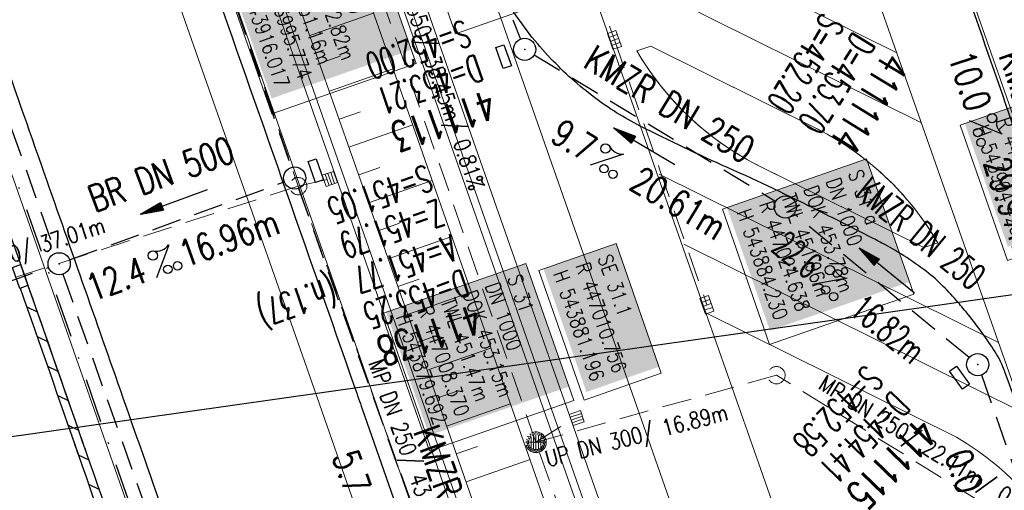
# Model space of a CAD drawing. Extents: x 446577 to 447240, y 443630 to 444842.
# Tile 23 of 71: x 446974 to 447040, y 443876 to 443908. Entities that reach past the tile are written whole.
import ezdxf
from ezdxf.enums import TextEntityAlignment as Align

# ---------------------------------------------------------------- set-up
doc = ezdxf.new("R2010")
doc.units = 0
doc.header["$LTSCALE"] = 2
doc.header["$MEASUREMENT"] = 0
for name, pattern in [('AUSGEZOGEN', [0]), ('GESTRICH-X2', [1.5, 1, -0.5]), ('STRICHPT-X3', [3, 1.5, -0.75, 0, -0.75])]:
    doc.linetypes.add(name, pattern=pattern)
doc.layers.get('0').update_dxf_attribs({"linetype": 'AUSGEZOGEN'})
for name, color, linetype in [('200_ACHSEN', 7, 'CONTINUOUS'), ('ACHSE', 250, 'STRICHPT-X3'), ('Beschriftung', 7, 'CONTINUOUS'), ('FBR', 8, 'CONTINUOUS'), ('GLOBAL', 7, 'CONTINUOUS'), ('Hintergrund', 7, 'CONTINUOUS'), ('Hintergrundplan', 7, 'CONTINUOUS'), ('KANAL', 7, 'GESTRICH-X2'), ('PFEIL', 7, 'CONTINUOUS'), ('Planeinteilung', 6, 'CONTINUOUS'), ('RAHMEN', 250, 'AUSGEZOGEN'), ('SCHACHTNR', 6, 'CONTINUOUS'), ('SCHLITZRINNE', 8, 'AUSGEZOGEN'), ('SCHSYMBOL', 7, 'AUSGEZOGEN'), ('STRASSE', 8, 'CONTINUOUS'), ('TEXTO', 4, 'CONTINUOUS'), ('TEXTU', 4, 'CONTINUOUS')]:
    doc.layers.add(name, color=color, linetype=linetype)
doc.styles.add('6', font='txt_____.ttf', dxfattribs={"width": 0.8, "height": 1})
doc.styles.add('8', font='txt_____.ttf', dxfattribs={"width": 0.8, "height": 1})
doc.styles.add('ROMANS', font='romans.shx', dxfattribs={"width": 0.8})

# ---------------------------------------------------------------- blocks, each defined once
blk = doc.blocks.new('GST')
at = {"color": 0}
blk.add_circle((0, 0), 0.75, dxfattribs=at)
blk.add_point((0, 0), dxfattribs=at)
blk = doc.blocks.new('13')
blk.add_lwpolyline([(0.755, 1.218), (-0.748, 1.218), (-0.748, 1.801), (0.755, 1.801)], close=True)
at = {"rotation": 180}
blk.add_blockref('GST', (0, 0), dxfattribs=at)
blk = doc.blocks.new('17')
blk.add_lwpolyline([(-0.755, -1.218), (0.748, -1.218), (0.748, -1.801), (-0.755, -1.801)], close=True)
blk.add_blockref('GST', (0, 0))
blk = doc.blocks.new('PROM')
blk.add_line((1.566, 1.817), (0.019, 0.015))
for centre, radius in [((0.317, 1.51), 0.317), ((0.943, 0.291), 0.283), ((1.645, 0.287), 0.283)]:
    blk.add_circle(centre, radius)
blk.add_arc((0.992, 2.682), 1.033, 239.14139, 303.35492)
blk = doc.blocks.new('PFEIL2')
at = {"color": 0}
for p, q in [((0.88, 0.002), (-2.401, -0.012)), ((0.881, -0.271), (0.879, 0.276)), ((0.879, 0.276), (2.429, 0.009)), ((0.911, 0.27), (0.879, 0.265)), ((0.965, 0.261), (0.879, 0.246)), ((1.019, 0.252), (0.879, 0.228)), ((1.073, 0.242), (0.879, 0.209)), ((1.127, 0.233), (0.879, 0.191)), ((1.181, 0.224), (0.879, 0.172)), ((1.235, 0.214), (0.879, 0.154)), ((1.289, 0.205), (0.879, 0.135)), ((1.343, 0.196), (0.879, 0.117)), ((1.397, 0.187), (0.879, 0.098)), ((1.451, 0.177), (0.879, 0.08)), ((1.505, 0.168), (0.879, 0.061)), ((1.559, 0.159), (0.88, 0.043)), ((1.613, 0.149), (0.88, 0.024)), ((1.668, 0.14), (0.88, 0.006)), ((1.722, 0.131), (0.88, -0.013)), ((1.776, 0.121), (0.88, -0.031)), ((1.83, 0.112), (0.88, -0.05)), ((1.884, 0.103), (0.88, -0.068)), ((1.938, 0.094), (0.88, -0.087)), ((1.992, 0.084), (0.88, -0.105)), ((2.046, 0.075), (0.88, -0.124)), ((2.1, 0.066), (0.88, -0.142)), ((2.154, 0.056), (0.88, -0.161)), ((2.208, 0.047), (0.88, -0.179)), ((2.262, 0.038), (0.881, -0.198)), ((2.316, 0.029), (0.881, -0.216)), ((2.37, 0.019), (0.881, -0.235)), ((2.424, 0.01), (0.881, -0.253)), ((2.429, 0.009), (0.881, -0.271))]:
    blk.add_line(p, q, dxfattribs=at)
blk = doc.blocks.new('10')
blk.add_blockref('GST', (0, 0))
blk = doc.blocks.new('1135420')
at = {"layer": 'RAHMEN'}
blk.add_line((950, 5), (950, 415), dxfattribs=at)
blk = doc.blocks.new('SK-quadrat Rand')
at = {"color": 18, "lineweight": 9, "true_color": 0x000000}
for p, q in [((-0.4, 0.8), (-0.4, 0)), ((-0.4, 0.8), (0.4, 0.8)), ((-0.2, 0.8), (-0.2, 0)), ((0, 0.8), (0, 0)), ((0.2, 0.8), (0.2, 0)), ((0.4, 0.8), (0.4, 0)), ((-0.4, 0), (0.4, 0))]:
    blk.add_line(p, q, dxfattribs=at)
blk = doc.blocks.new('Muldenschacht')
at = {"color": 18, "lineweight": 9, "true_color": 0x000000}
for p, q in [((-0.215015, 0.669384), (-0.184082, 0.574183)), ((0.001513, 0.703679), (0.001513, 0.603579)), ((0.218041, 0.669384), (0.187109, 0.574183)), ((-0.599087, 0.002979), (-0.699187, 0.002979)), ((-0.569691, 0.188574), (-0.664892, 0.219507)), ((-0.492399, 0.083917), (-0.591181, 0.100105)), ((-0.484382, 0.356002), (-0.565365, 0.41484)), ((-0.444073, 0.230912), (-0.53319, 0.276499)), ((0.502013, 0.002979), (-0.498987, 0.002979)), ((0.474843, 0.165641), (-0.471817, 0.165641)), ((-0.350626, 0.358645), (-0.421053, 0.429778)), ((-0.351511, 0.488874), (-0.410348, 0.569857)), ((0.38186, 0.328304), (-0.378834, 0.328304)), ((-0.228204, 0.447647), (-0.274147, 0.536581)), ((-0.096655, 0.595502), (-0.080293, 0.496748)), ((0.001562, 0.503479), (0.001464, -0.497521)), ((0.093794, 0.596447), (0.078414, 0.497536)), ((0.271415, 0.539517), (0.226431, 0.450094)), ((0.413374, 0.569857), (0.354537, 0.488874)), ((0.425748, 0.42812), (0.355042, 0.357263)), ((0.447803, 0.22953), (0.537061, 0.27484)), ((0.568391, 0.41484), (0.487409, 0.356002)), ((0.4959, 0.080963), (0.594778, 0.096559)), ((0.572718, 0.188574), (0.667918, 0.219507)), ((0.602083, 0.008988), (0.702178, 0.00999)), ((-0.569691, -0.182617), (-0.664892, -0.21355)), ((-0.493148, -0.073251), (-0.59208, -0.088497)), ((-0.484382, -0.350045), (-0.565365, -0.408882)), ((-0.445326, -0.222488), (-0.534694, -0.267581)), ((0.474843, -0.159684), (-0.471817, -0.159684)), ((-0.352742, -0.35058), (-0.423593, -0.421292)), ((-0.351511, -0.482917), (-0.410348, -0.5639)), ((0.38186, -0.322346), (-0.378834, -0.322346)), ((-0.228006, -0.441793), (-0.273909, -0.530747)), ((-0.184082, -0.568226), (-0.215015, -0.663427)), ((-0.079489, -0.490923), (-0.095689, -0.589704)), ((0.001513, -0.597621), (0.001513, -0.697721)), ((0.079714, -0.491374), (0.095355, -0.590245)), ((0.187109, -0.568226), (0.218041, -0.663427)), ((0.271696, -0.533418), (0.226665, -0.444019)), ((0.354537, -0.482917), (0.413374, -0.5639)), ((0.426841, -0.421069), (0.355953, -0.350395)), ((0.446654, -0.225822), (0.535682, -0.271583)), ((0.487409, -0.350045), (0.568391, -0.408882)), ((0.496174, -0.073247), (0.595107, -0.088493)), ((0.572718, -0.182617), (0.667918, -0.21355))]:
    blk.add_line(p, q, dxfattribs=at)
for radius in [0.7007, 0.6006, 0.5005]:
    blk.add_circle((0.001513, 0.002979), radius, dxfattribs=at)
blk = doc.blocks.new('SK-rechteck Mitt')
at = {"color": 18, "lineweight": 9, "true_color": 0x000000}
for p, q in [((-0.375, 0.2), (-0.375, -0.2)), ((-0.375, 0.2), (0.375, 0.2)), ((-0.1875, 0.2), (-0.1875, -0.2)), ((0, 0.2), (0, -0.2)), ((0.1875, 0.2), (0.1875, -0.2)), ((0.375, 0.2), (0.375, -0.2)), ((-0.375, -0.2), (0.375, -0.2))]:
    blk.add_line(p, q, dxfattribs=at)
blk = doc.blocks.new('Schacht')
at = {"color": 18, "lineweight": 9, "true_color": 0x000000}
blk.add_circle((0, 0), 0.779, dxfattribs=at)
blk = doc.blocks.new('SK-quadrat Mitte')
at = {"color": 18, "lineweight": 9, "true_color": 0x000000}
for p, q in [((-0.4, 0.4), (-0.4, -0.4)), ((-0.4, 0.4), (0.4, 0.4)), ((-0.2, 0.4), (-0.2, -0.4)), ((0, 0.4), (0, -0.4)), ((0.2, 0.4), (0.2, -0.4)), ((0.4, 0.4), (0.4, -0.4)), ((-0.4, -0.4), (0.4, -0.4))]:
    blk.add_line(p, q, dxfattribs=at)

msp = doc.modelspace()

# ---------------------------------------------------------------- linework, layer by layer
at = {"layer": '200_ACHSEN', "color": 8, "lineweight": 9, "true_color": 0x7f7f7f}
msp.add_lwpolyline([(446877.093, 444209.207, -0.004255), (446885.419, 444176.323, 0.024318), (446940.471, 443990.561), (446963.136, 443925.819), (447048.746, 443681.27)], format="xyb", dxfattribs=at)
msp.add_lwpolyline([(446877.093, 444209.207, -0.004255), (446885.419, 444176.323, 0.024318), (446940.471, 443990.561), (446963.136, 443925.819), (447048.746, 443681.27)], format="xyb", dxfattribs=at)
at = {"layer": 'ACHSE', "flags": 128}
msp.add_lwpolyline([(446785.2, 444812.39), (446790.978, 444771.625), (446798.52, 444718.411), (446808.52, 444647.862), (446822.553, 444548.851), (446833.078, 444474.594), (446836.586, 444449.841), (446840.095, 444425.088), (446843.603, 444400.336), (446847.111, 444375.583), (446847.688, 444371.511), (446850.727, 444350.846), (446854.65, 444326.156), (446858.882, 444301.517), (446863.422, 444276.933), (446868.271, 444252.408), (446873.427, 444227.946), (446878.889, 444203.55), (446884.657, 444179.224), (446890.729, 444154.973), (446897.105, 444130.8), (446903.784, 444106.709), (446910.765, 444082.704), (446918.046, 444058.788), (446925.627, 444034.965), (446933.506, 444011.239), (446939.848, 443992.83), (446941.674, 443987.611), (446949.933, 443964.015), (446958.191, 443940.418), (446966.45, 443916.822), (446974.708, 443893.225), (446979.199, 443880.392), (446999.483, 443822.435), (447024.259, 443751.646), (447041.503, 443702.373)], dxfattribs=at)
at = {"layer": 'Beschriftung', "color": 18, "lineweight": 9, "true_color": 0x000000}
for points in [[(447005.169, 443917.744), (447008.363, 443908.602), (447003.139, 443906.777), (446999.946, 443915.919), (447005.169, 443917.744)], [(446997.241, 443914.019), (447000.475, 443904.759), (446990.72, 443901.352), (446987.486, 443910.611), (446997.241, 443914.019)], [(447047.029, 443903.992), (447050.222, 443894.85), (447040.467, 443891.442), (447037.274, 443900.585), (447047.029, 443903.992)], [(447030.942, 443898.311), (447034.135, 443889.168), (447024.38, 443885.761), (447021.187, 443894.903), (447030.942, 443898.311)], [(447013.997, 443892.577), (447017.059, 443883.811), (447011.836, 443881.987), (447008.774, 443890.752), (447013.997, 443892.577)], [(447007.896, 443891.226), (447011.133, 443881.959), (447001.378, 443878.551), (446998.141, 443887.819), (447007.896, 443891.226)]]:
    msp.add_lwpolyline(points, close=True, dxfattribs=at)
at = {"layer": 'FBR'}
for points in [[(446906.283, 444163.064, 0.003557), (446913.219, 444136.335, 0.004717), (446918.783, 444116.265, 0.000024), (446923.206, 444100.879, 0.003676), (446923.236, 444100.778, 0.000171), (446925.25, 444094.15, 0.000048), (446932.443, 444070.518, 0.000065), (446938.908, 444049.294, 0.003486), (446939.03, 444048.902, 0.003745), (446939.222, 444048.317, 0.000068), (446950.069, 444016.112, 0.000011), (446956.461, 443997.144, 0.001698), (446956.504, 443997.019, 0.000349), (446956.714, 443996.41, 0.000013), (446962.54, 443979.58, 0.000005), (446967.365, 443965.643, 0.00002), (446968.622, 443962.013, 0.001124), (446976.568, 443939.234, -0.000431), (446996.335, 443882.82)], [(446925.215, 444042.892, 0.0017), (446930.243, 444027.436, 0.003935), (446936.907, 444007.707, 0.000126), (446946.647, 443979.626, 0.000195), (446952.953, 443961.485, 0.000026), (446968.558, 443916.655, 0.000443), (446969.471, 443914.039, 0.00013), (446975.672, 443896.342, -0.000046), (446981.167, 443880.67, -0.00001)], [(447037.126, 443888.602, 0.013315), (447036.129, 443889.687, 0.039357), (447035, 443890.681, 0.016729), (447033.458, 443891.758, 0.021771), (447032.213, 443892.493, 0.00424), (447031.256, 443892.992, 0.001159), (447027.738, 443894.78, 0.012233), (447021.582, 443897.704, -0.012648), (447015.63, 443900.536, -0.04443), (447012.536, 443902.469, -0.040823), (447009.574, 443905.112, -0.048131), (447006.927, 443908.492, -0.056635), (447005.322, 443911.773, -0.000988), (447002.382, 443920.089, -0.000382), (446994.841, 443941.603, -0.000001), (446989.039, 443958.198, -0.000032)], [(447037.949, 443908.914, -0.000045), (447044.341, 443890.484, 0.00003), (447044.625, 443889.665, 0.001539)], [(447045.609, 443803.405, 0.011594), (447047.758, 443817.882, 0.018538), (447048.554, 443827.003, 0.018351), (447049.385, 443847.234, 0.028572), (447049.306, 443850.405, 0.033395), (447047.823, 443860.294, 0.029605), (447044.762, 443871.147, 0.000058), (447044.039, 443873.228, 0.000111), (447043.661, 443874.317, 0.00065), (447041.176, 443881.432, 0.001872), (447040.301, 443883.897, 0.056151), (447039.637, 443885.247, 0.027107), (447037.823, 443887.77, 0.009804), (447037.126, 443888.602, 0.039357)], [(446996.335, 443882.82, -0.000011), (446996.834, 443881.391), (447012.742, 443835.838, 0.000388), (447024.088, 443803.43, 0.00025), (447041.743, 443753.205)], [(446981.167, 443880.67, -0.000036), (446985.547, 443868.172, -0.00001), (446990.142, 443855.056, -0.000011), (446994.25, 443843.328, -0.000533), (447001.752, 443821.837, 0.000455), (447010.521, 443796.702, 0.000701), (447018.513, 443773.963, -0.000624), (447027.494, 443748.425, -0.000234), (447028.928, 443744.324, 0.000022), (447043.482, 443702.654, 0.000434)]]:
    msp.add_lwpolyline(points, format="xyb", dxfattribs=at)
at = {"layer": 'Hintergrund', "color": 254, "lineweight": 18, "true_color": 0xcccccc}
for p, q in [((446982.376, 444068.114), (447043.732, 443892.983)), ((447045.557, 443869.609), (447006.845, 443980.114)), ((447020.076, 443887.902), (446989.857, 443974.163)), ((447010.154, 443916.837), (447032.989, 443905.491)), ((446996.356, 443885.816), (446986.955, 443912.627)), ((447011.552, 443912.234), (447034.651, 443900.757)), ((446993.286, 443906.658), (446997.601, 443908.171)), ((446993.948, 443904.771), (446995.386, 443905.275)), ((446994.61, 443902.883), (446998.923, 443904.396)), ((446995.272, 443900.996), (446996.709, 443901.5)), ((446995.934, 443899.109), (447000.246, 443900.621)), ((446996.595, 443897.221), (446998.033, 443897.725)), ((447016.925, 443897.281), (447039.855, 443885.887)), ((446997.257, 443895.334), (447001.568, 443896.846)), ((446997.919, 443893.447), (446999.356, 443893.951)), ((446998.581, 443891.559), (447002.89, 443893.07)), ((447018.585, 443892.548), (447041.511, 443881.156)), ((446999.243, 443889.672), (447000.679, 443890.176)), ((446999.904, 443887.785), (447004.212, 443889.295)), ((447037.026, 443879.477), (447020.072, 443887.901)), ((447000.564, 443885.897), (447002.001, 443886.398)), ((447004.784, 443861.631), (446996.356, 443885.816)), ((447001.222, 443884.008), (447005.537, 443885.512)), ((447001.88, 443882.119), (447003.32, 443882.621)), ((447002.538, 443880.231), (447006.859, 443881.737)), ((447003.197, 443878.342), (447004.638, 443878.845)), ((447003.855, 443876.454), (447008.181, 443877.961))]:
    msp.add_line(p, q, dxfattribs=at)
for points in [[(446877.093, 444209.207, -0.004255), (446885.419, 444176.323, 0.024318), (446940.471, 443990.561), (446963.136, 443925.819), (447048.746, 443681.27)], [(447044.926, 443796.399), (447045.561, 443803.747, 0.198133), (447034.087, 443840.111), (447031.292, 443843.45, -0.068573), (447026.942, 443850.389, -0.001832), (447026.804, 443850.698, 0.178534), (447025.36, 443852.19), (447021.162, 443854.21, -0.198913), (447019.631, 443855.921), (446938.327, 444087.994, -0.187649), (446938.401, 444090.168), (446940.074, 444094.07, 0.198913), (446940.102, 444096.366), (446933.956, 444114.073, 0.052334), (446921.013, 444141.454)], [(446927.024, 444105.92, -0.017902), (446934.496, 444088.354), (446937.153, 444080.77), (447016.741, 443853.522, -0.092735), (447019.27, 443832.309)], [(447049.538, 443835.513), (447048.984, 443828.386), (447048.61, 443824.914, 0.097186), (447038.304, 443843.641, -0.09023), (447031.228, 443856.088), (447020.071, 443887.901)], [(447045.563, 443869.611, 0.163866), (447037.026, 443879.477)]]:
    msp.add_lwpolyline(points, format="xyb", dxfattribs=at)
for points in [[(446926.063, 444105.641), (446928.926, 444095.76), (446933.962, 444078.783), (446941.493, 444054.278), (446948.857, 444031.705), (446957.435, 444006.406), (446962.973, 443990.488), (446972.971, 443961.756), (446973.242, 443960.903), (446982.171, 443935.352), (446989.786, 443913.619), (446999.188, 443886.806), (447007.617, 443862.619), (447017.283, 443834.956), (447018.326, 443831.978)], [(446927.024, 444105.92), (446929.886, 444096.041), (446934.92, 444079.072), (446942.447, 444054.58), (446949.805, 444032.02), (446958.381, 444006.73), (446963.917, 443990.816), (446973.92, 443962.072), (446974.191, 443961.219), (446983.115, 443935.682), (446990.73, 443913.95), (447000.132, 443887.136), (447008.561, 443862.948), (447018.227, 443835.286), (447019.27, 443832.309)], [(446925.583, 444105.502), (446928.447, 444095.619), (446933.484, 444078.638), (446941.017, 444054.127), (446948.382, 444031.547), (446956.962, 444006.243), (446962.501, 443990.323), (446972.496, 443961.599), (446972.767, 443960.745), (446981.699, 443935.187), (446989.314, 443913.454), (446998.716, 443886.641), (447007.145, 443862.454), (447016.811, 443834.791), (447017.854, 443831.813)], [(446936.384, 444089.016), (446939.041, 444081.432), (447018.479, 443854.608)], [(446937.36, 444087.74), (447018.744, 443855.373), (447021.162, 443854.21)]]:
    msp.add_lwpolyline(points, dxfattribs=at)
msp.add_lwpolyline([(447016.35, 443905.942), (447015.404, 443905.613, 0.146526), (447023.78, 443897.784), (447034.804, 443892.305), (447035.755, 443892.639, 0.146323), (447027.385, 443900.459), (447016.35, 443905.942)], format="xyb", close=True, dxfattribs=at)
at = {"layer": 'Hintergrundplan', "color": 254, "lineweight": 18, "true_color": 0xcccccc}
for p, q in [((447024.868, 443854.564), (446939.503, 444098.242)), ((446975.081, 444088.938), (447043.732, 443892.983)), ((447045.557, 443869.609), (447006.845, 443980.114)), ((447020.076, 443887.902), (446989.857, 443974.163)), ((447010.154, 443916.837), (447032.989, 443905.491)), ((446986.955, 443912.627), (446996.356, 443885.816)), ((447011.552, 443912.234), (447034.651, 443900.757)), ((446993.286, 443906.658), (446997.601, 443908.171)), ((446993.948, 443904.771), (446995.386, 443905.275)), ((446994.61, 443902.883), (446998.923, 443904.396)), ((446995.272, 443900.996), (446996.709, 443901.5)), ((446995.934, 443899.109), (447000.246, 443900.621)), ((446996.595, 443897.221), (446998.033, 443897.725)), ((447016.925, 443897.281), (447039.855, 443885.887)), ((446997.257, 443895.334), (447001.568, 443896.846)), ((446997.919, 443893.447), (446999.356, 443893.951)), ((446998.581, 443891.559), (447002.89, 443893.07)), ((447018.585, 443892.548), (447041.511, 443881.156)), ((446999.243, 443889.672), (447000.679, 443890.176)), ((446999.904, 443887.785), (447004.212, 443889.295)), ((447037.026, 443879.477), (447020.072, 443887.901)), ((447000.564, 443885.897), (447002.001, 443886.398)), ((446996.356, 443885.816), (447004.784, 443861.631)), ((447001.222, 443884.008), (447005.537, 443885.512)), ((447001.88, 443882.119), (447003.32, 443882.621)), ((447002.538, 443880.231), (447006.859, 443881.737)), ((447003.197, 443878.342), (447004.638, 443878.845)), ((447003.855, 443876.454), (447008.181, 443877.961))]:
    msp.add_line(p, q, dxfattribs=at)
for points in [[(446877.093, 444209.207, -0.004255), (446885.419, 444176.323, 0.024318), (446940.471, 443990.561), (446963.136, 443925.819), (447048.746, 443681.27)], [(446899.976, 444179.391, 0.001546), (446903.93, 444161.861), (446908.525, 444144.055), (446912.882, 444127.913), (446918.765, 444107.026), (446922.569, 444093.896), (446927.62, 444076.867), (446935.177, 444052.278), (446942.57, 444029.614), (446951.169, 444004.253), (446956.716, 443988.311), (446966.684, 443959.664), (446966.957, 443958.807), (446975.917, 443933.166), (446983.534, 443911.428), (446992.934, 443884.62), (447001.361, 443860.438), (447011.029, 443832.77), (447016.491, 443817.181), (447025.514, 443791.385), (447028.583, 443782.756), (447034.062, 443767.029), (447034.957, 443764.566), (447044.02, 443738.609)], [(447044.926, 443796.399), (447045.561, 443803.747, 0.198133), (447034.087, 443840.111), (447031.292, 443843.45, -0.068573), (447026.942, 443850.389, -0.001832), (447026.804, 443850.698, 0.178534), (447025.36, 443852.19), (447021.162, 443854.21, -0.198913), (447019.631, 443855.921), (446938.327, 444087.994, -0.187649), (446938.401, 444090.168), (446940.074, 444094.07, 0.198913), (446940.102, 444096.366), (446933.956, 444114.073, 0.052334), (446921.013, 444141.454)], [(446927.024, 444105.92, -0.017902), (446934.496, 444088.354), (446937.153, 444080.77), (447016.741, 443853.522, -0.092735), (447019.27, 443832.309)], [(447049.538, 443835.513), (447048.984, 443828.386), (447048.61, 443824.914, 0.097186), (447038.304, 443843.641, -0.09023), (447031.228, 443856.088), (447020.071, 443887.901)], [(447045.563, 443869.611, 0.163866), (447037.026, 443879.477)]]:
    msp.add_lwpolyline(points, format="xyb", dxfattribs=at)
for points in [[(446926.063, 444105.641), (446928.926, 444095.76), (446933.962, 444078.783), (446941.493, 444054.278), (446948.857, 444031.705), (446957.435, 444006.406), (446962.973, 443990.488), (446972.971, 443961.756), (446973.242, 443960.903), (446982.171, 443935.352), (446989.786, 443913.619), (446999.188, 443886.806), (447007.617, 443862.619), (447017.283, 443834.956), (447018.326, 443831.978)], [(446927.024, 444105.92), (446929.886, 444096.041), (446934.92, 444079.072), (446942.447, 444054.58), (446949.805, 444032.02), (446958.381, 444006.73), (446963.917, 443990.816), (446973.92, 443962.072), (446974.191, 443961.219), (446983.115, 443935.682), (446990.73, 443913.95), (447000.132, 443887.136), (447008.561, 443862.948), (447018.227, 443835.286), (447019.27, 443832.309)], [(446925.583, 444105.502), (446928.447, 444095.619), (446933.484, 444078.638), (446941.017, 444054.127), (446948.382, 444031.547), (446956.962, 444006.243), (446962.501, 443990.323), (446972.496, 443961.599), (446972.767, 443960.745), (446981.699, 443935.187), (446989.314, 443913.454), (446998.716, 443886.641), (447007.145, 443862.454), (447016.811, 443834.791), (447017.854, 443831.813)], [(446936.384, 444089.016), (446939.041, 444081.432), (447018.479, 443854.608)], [(446937.36, 444087.74), (447018.744, 443855.373), (447021.162, 443854.21)]]:
    msp.add_lwpolyline(points, dxfattribs=at)
msp.add_lwpolyline([(447027.647, 443900.329), (447016.35, 443905.942), (447015.404, 443905.615, 0.142623), (447023.515, 443897.915), (447034.805, 443892.305), (447035.755, 443892.638, 0.142623), (447027.647, 443900.329)], format="xyb", close=True, dxfattribs=at)
at = {"layer": 'KANAL'}
for p, q in [((446977.531, 443939.813), (446992.031, 443897.719)), ((446961.125, 443934.344), (446976.094, 443891.906)), ((446997.094, 443932.844), (447007.531, 443906.406)), ((447008.469, 443905.344), (447024.813, 443895.438)), ((446977.031, 443891.469), (446991.563, 443896.75)), ((446952.875, 443882.844), (446975.625, 443890.969)), ((447038.719, 443883.688), (447046.375, 443861.656))]:
    msp.add_line(p, q, dxfattribs=at)
at = {"layer": 'KANAL', "color": 92, "lineweight": 9, "true_color": 0x00b400}
for p, q in [((446977.599, 443940.047, 452.876), (446992.505, 443896.465, 453.283)), ((447008.579, 443879.135, 453.154), (446995.983, 443915.46, 452.827)), ((446992.505, 443896.465, 453.283), (446957.281, 443885.093, 452.86)), ((447007.209, 443855.331, 453.477), (446992.505, 443896.465, 453.283)), ((447024.847, 443883.673), (447008.579, 443879.135, 453.154)), ((447043.628, 443872.015, 453.751), (447024.847, 443883.673)), ((447008.579, 443879.135, 453.154), (447010.965, 443880.639, 453.341))]:
    msp.add_line(p, q, dxfattribs=at)
at = {"layer": 'KANAL', "color": 92, "lineweight": 18, "true_color": 0x00b400}
msp.add_line((446992.505, 443896.465, 453.283), (446994.645, 443896.955, 452.919), dxfattribs=at)
at = {"layer": 'KANAL', "flags": 128}
for points in [[(446992.52, 443896.314), (447006.718, 443856.575)], [(447037.88, 443884.866), (447026.033, 443894.584)], [(446976.588, 443890.506), (446992.063, 443846.771)]]:
    msp.add_lwpolyline(points, dxfattribs=at)
at = {"layer": 'KANAL', "color": 92, "lineweight": 9, "true_color": 0x00b400}
for points in [[(446952.807, 444080.724, 451.703), (446955.583, 444072.769, 451.783), (446958.414, 444064.697, 451.874), (446962.267, 444053.714, 451.979), (446965.365, 444044.892, 452.073), (446969.473, 444033.149, 452.18), (446972.292, 444025.087, 452.268), (446976.388, 444013.374, 452.373), (446979.213, 444005.288, 452.456), (446983.049, 443994.333, 452.557), (446986.149, 443985.514, 452.654), (446989.234, 443976.7, 452.744), (446993.079, 443965.721, 452.856), (446995.888, 443957.726, 452.922), (446998.687, 443949.713, 453.019), (447002.816, 443937.957, 453.12), (447006.942, 443926.159, 453.242), (447010.583, 443915.779, 453.326), (447013.888, 443906.358, 453.406), (447016.944, 443897.621, 453.477), (447020.143, 443888.429, 453.567)], [(447027.435, 443849.473, 454.031), (447017.442, 443853.877, 453.58), (447008.579, 443879.135, 453.154)]]:
    msp.add_polyline3d(points, dxfattribs=at)
at = {"layer": 'SCHLITZRINNE'}
for p, q in [((446974.148, 443888.293), (446974.852, 443887.954)), ((446974.848, 443886.291), (446975.551, 443885.953)), ((446975.546, 443884.291), (446976.249, 443883.952)), ((446976.243, 443882.29), (446976.946, 443881.952)), ((446976.938, 443880.29), (446977.641, 443879.952)), ((446977.633, 443878.291), (446978.336, 443877.953)), ((446978.328, 443876.292), (446979.031, 443875.953))]:
    msp.add_line(p, q, dxfattribs=at)
for points in [[(446918.666, 444051.482, 0.001942), (446927.717, 444023.784, 0.002834), (446934.101, 444004.864, 0.000005), (446941.432, 443983.537, 0.000867), (446941.474, 443983.415, 0.000084), (446947.849, 443965.085, 0.000199), (446950.544, 443957.352, 0.000027), (446955.553, 443942.997, 0.000044), (446958.667, 443934.078, 0.000101), (446962.051, 443924.393, 0.000084), (446966.153, 443912.669, 0.000975), (446970.092, 443901.486, -0.001001), (446974.031, 443890.303, -0.000525), (446977.569, 443880.16, 0.000574)], [(446973.707, 443889.555, -0.000584), (446977.64, 443878.272, 0.000574), (446981.771, 443866.42, 0.000043), (446985.441, 443855.936, 0.000038), (446988.958, 443845.892, 0.000098)], [(446977.569, 443880.16, -0.000088), (446978.162, 443878.453, 0.000574), (446982.293, 443866.603, 0.000043), (446985.962, 443856.119, 0.000041), (446989.821, 443845.1, 0.000098), (446990.721, 443842.532, -0.000006), (447006.522, 443797.477, -0.000336), (447009.233, 443789.73, -0.000126), (447016.458, 443769.022)]]:
    msp.add_lwpolyline(points, format="xyb", dxfattribs=at)
at = {"layer": 'SCHLITZRINNE', "flags": 128}
for points in [[(446918.666, 444051.482, 0.001942), (446927.717, 444023.784, 0.002834), (446934.101, 444004.864, 0.000005), (446941.432, 443983.537, 0.000867), (446941.474, 443983.415, 0.000084), (446947.849, 443965.085, 0.000199), (446950.544, 443957.352, 0.000027), (446955.553, 443942.997, 0.000044), (446958.667, 443934.078, 0.000101), (446962.051, 443924.393, 0.000084), (446966.153, 443912.669, 0.000975), (446970.092, 443901.486, -0.001001), (446974.031, 443890.303, -0.000613), (446978.162, 443878.453, 0.000574), (446982.293, 443866.603, 0.000043), (446985.962, 443856.119, 0.000041), (446989.821, 443845.1, 0.000098), (446990.721, 443842.532, -0.000006), (447006.522, 443797.477, -0.000336), (447009.233, 443789.73, -0.000126), (447016.458, 443769.022)], [(446977.011, 443880.081, -0.000094), (446977.64, 443878.272, 0.000574), (446981.771, 443866.42, 0.000043), (446985.441, 443855.936, 0.000038), (446989.021, 443845.713, 0.000038)]]:
    msp.add_lwpolyline(points, format="xyb", dxfattribs=at)
at = {"layer": 'SCHSYMBOL'}
msp.add_lwpolyline([(446973.732, 443891.156), (446974.229, 443889.737), (446973.679, 443889.545), (446973.182, 443890.963)], close=True, dxfattribs=at)
at = {"layer": 'STRASSE', "flags": 128}
msp.add_lwpolyline([(447047.154, 443891.481, 0.000765), (447038.709, 443915.867, 0.000011), (447031.122, 443937.667, 0.000037), (447028.833, 443944.241, 0.000505), (447025.263, 443954.458, 0.001272), (447023.831, 443958.512, 0.019593), (447023.263, 443959.93, 0.036852), (447022.877, 443960.645, 0.017636), (447022.683, 443960.927, 0.023963), (447022.523, 443961.122, 0.015559), (447022.207, 443961.451, 0.007052), (447021.477, 443962.145, 0.015623), (447020.532, 443962.965, -0.018201), (447019.725, 443963.673, -0.015596), (447019.585, 443963.813, -0.003258), (447018.943, 443964.509, -0.043133), (447018.589, 443964.972, -0.02652), (447018.123, 443965.798)], format="xyb", dxfattribs=at)

# ---------------------------------------------------------------- block references
at = {"layer": 'KANAL', "xscale": 1.5, "yscale": 1.5, "rotation": 289.2688179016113}
for p in [(447013.888, 443906.358), (447020.143, 443888.429)]:
    msp.add_blockref('SK-rechteck Mitt', p, dxfattribs=at)
at = {"layer": 'KANAL'}
for name, p, rotation in [('SK-quadrat Mitte', (446994.645, 443896.955), 199.2688247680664), ('SK-quadrat Rand', (447010.965, 443880.639), 289.2688179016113), ('Muldenschacht', (447008.579, 443879.135), 270)]:
    msp.add_blockref(name, p, dxfattribs=dict(at, rotation=rotation))
at = {"layer": 'KANAL', "xscale": 0.75, "yscale": 0.75}
for p in [(446992.505, 443896.465), (447024.847, 443883.673)]:
    msp.add_blockref('Schacht', p, dxfattribs=at)
at = {"layer": 'PFEIL'}
for p, rotation in [((447015.92, 443899.154), 148.8379000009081), ((446984.119, 443895.407), 200.0283999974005), ((447032.319, 443890.767), 140.6370000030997)]:
    msp.add_blockref('PFEIL2', p, dxfattribs=dict(at, rotation=rotation))
at = {"layer": 'Planeinteilung', "linetype": 'Continuous', "rotation": 278.0670990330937}
msp.add_blockref('1135420', (446577.279, 444782.92), dxfattribs=at)
at = {"layer": 'SCHSYMBOL'}
for name, p, rotation in [('17', (447007.82, 443905.723), 289.2891999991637), ('13', (446992.268, 443897.02), 289.2891999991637), ('10', (447025.453, 443895.06), 289.2891999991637), ('GST', (446976.338, 443891.213), 289.2891999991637), ('17', (447038.46, 443884.39), 305.6600728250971)]:
    msp.add_blockref(name, p, dxfattribs=dict(at, rotation=rotation))
at = {"layer": 'TEXTU'}
for p, rotation in [((447037.891, 443900.897), 288.4524999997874), ((447012.228, 443897.88), 328.8379000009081), ((446982.9, 443890.242), 20.02839999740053), ((447027.257, 443889.818), 320.6369999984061)]:
    msp.add_blockref('PROM', p, dxfattribs=dict(at, rotation=rotation))

# ---------------------------------------------------------------- texts
at = {"layer": 'Beschriftung', "color": 18, "true_color": 0x000000, "char_height": 1, "attachment_point": 1, "rotation": 289.25515, "line_spacing_factor": 0.959981, "style": '8', "bg_fill": 1, "box_fill_scale": 1.5, "bg_fill_color": 256, "bg_fill_true_color": 11599800, "bg_fill_transparency": 0}
for s, insert in [('S 32^JDN 1000^JDOK 452.82m^JTWL 451.16m^JR 446995.774^JH 543916.017', (446996.933, 443913.382)), ('S 20^JDN 1000^JDOK 454.38m^JTWL 452.46m^JR 447048.102^JH 543904.423', (447046.721, 443903.355)), ('S 31 a^JDN 1000^JDOK 453.78m^JTWL 451.96m^JR 447024.638^JH 543884.230', (447030.635, 443897.674)), ('SE 31.1^JR 447010.756^JH 543881.196', (447013.69, 443891.94)), ('S 31^JDN 1000^JDOK 453.15m^JTWL 451.47m^JR 447008.370^JH 543879.692', (447007.589, 443890.589))]:
    msp.add_mtext(s, dxfattribs=dict(at, insert=insert))
at = {"layer": 'Beschriftung', "color": 92, "true_color": 0x00b400, "char_height": 1.1, "attachment_point": 1, "line_spacing_factor": 0.959981, "style": '6'}
for s, insert, rotation in [('UP DN 500/ 37.01m', (446967.161, 443890.503), 17.89362), ('MP DN 250/ 43.68m', (446998.267, 443884.882), 289.67022), ('MP DN 250/ 22.11m/ 0.23%', (447028.191, 443883.745), 328.1706), ('UP DN 300/ 16.89m', (447009.115, 443878.515), 14.76414)]:
    msp.add_mtext(s, dxfattribs=dict(at, insert=insert, rotation=rotation))
at = {"layer": 'GLOBAL', "color": 92, "true_color": 0x00b400, "insert": (446999.356, 443913.18), "char_height": 1.1, "attachment_point": 1, "rotation": 289.12446, "line_spacing_factor": 0.959981, "style": '6'}
msp.add_mtext('MP DN 350/ 38.45m/ 0.81%', dxfattribs=at)
at = {"layer": 'SCHACHTNR', "style": 'ROMANS'}
for s, height, rotation, width, p in [('S=452.20', 1.8, 238.35492, 0.6, (447027.951, 443908.28)), ('S=452.00', 1.8, 199.2892, 0.6, (447003.736, 443907.74)), ('D=453.70', 1.8, 238.35492, 0.6, (447030.059, 443906.973)), ('D=453.21', 1.8, 199.2892, 0.6, (447004.549, 443905.397)), ('411114', 2, 238.35492, 0.7, (447032.211, 443905.66)), ('411113', 2, 199.2892, 0.7, (447005.392, 443903.022)), ('S=451.05', 1.8, 199.2892, 0.6, (447001.14, 443897.944)), ('Z=451.79', 1.8, 199.2892, 0.6, (447001.953, 443895.6)), ('A=451.77  (n.137)', 1.8, 199.2892, 0.6, (447002.796, 443893.225)), ('D=453.25', 1.8, 199.2892, 0.6, (447003.609, 443890.85)), ('411138', 2, 199.2892, 0.7, (447004.453, 443888.506)), ('S=452.58', 1.8, 225.60855, 0.6, (447030.89, 443884.439)), ('D=454.41', 1.8, 225.60855, 0.6, (447032.7, 443882.685)), ('411115', 2, 225.60855, 0.7, (447034.467, 443880.944))]:
    msp.add_text(s, height=height, rotation=rotation, dxfattribs=dict(at, width=width)).set_placement(p)
at = {"layer": 'TEXTO', "style": 'ROMANS'}
for s, rotation, width, p in [('KMZR DN 250', 328.8379, 0.75, (447017.156, 443901.25)), ('KMZR DN 250', 288.4525, 0.75, (447041.892, 443899.246)), ('BR DN 500', 20.0284, 0.75, (446983.542, 443896.426)), ('KMZR DN 250', 320.637, 0.6, (447034.04, 443892.582)), ('KMZR DN 250', 289.6603, 0.75, (447002.428, 443873.84))]:
    msp.add_text(s, height=1.8, rotation=rotation, dxfattribs=dict(at, width=width)).set_placement(p, align=Align.CENTER)
at = {"layer": 'TEXTU', "style": 'ROMANS'}
for s, rotation, width, p in [('10.0', 288.4525, 0.75, (447036.435, 443905.234)), ('9.7', 328.8379, 0.75, (447009.457, 443899.556)), ('29.97m', 288.4525, 0.75, (447038.841, 443898.046)), ('20.61m', 328.8379, 0.75, (447014.801, 443896.337)), ('16.96m', 20.0284, 0.75, (446984.873, 443890.938)), ('22.6', 320.637, 0.6, (447024.418, 443892.154)), ('12.4', 20.0284, 0.75, (446978.592, 443888.657)), ('16.82m', 320.637, 0.6, (447029.681, 443887.868)), ('5.7', 289.6603, 0.75, (446994.79, 443878.181)), ('0.0', 289.2155, 0.75, (447036.209, 443878.246))]:
    msp.add_text(s, height=1.8, rotation=rotation, dxfattribs=dict(at, width=width)).set_placement(p)

doc.saveas('drawing.dxf')
